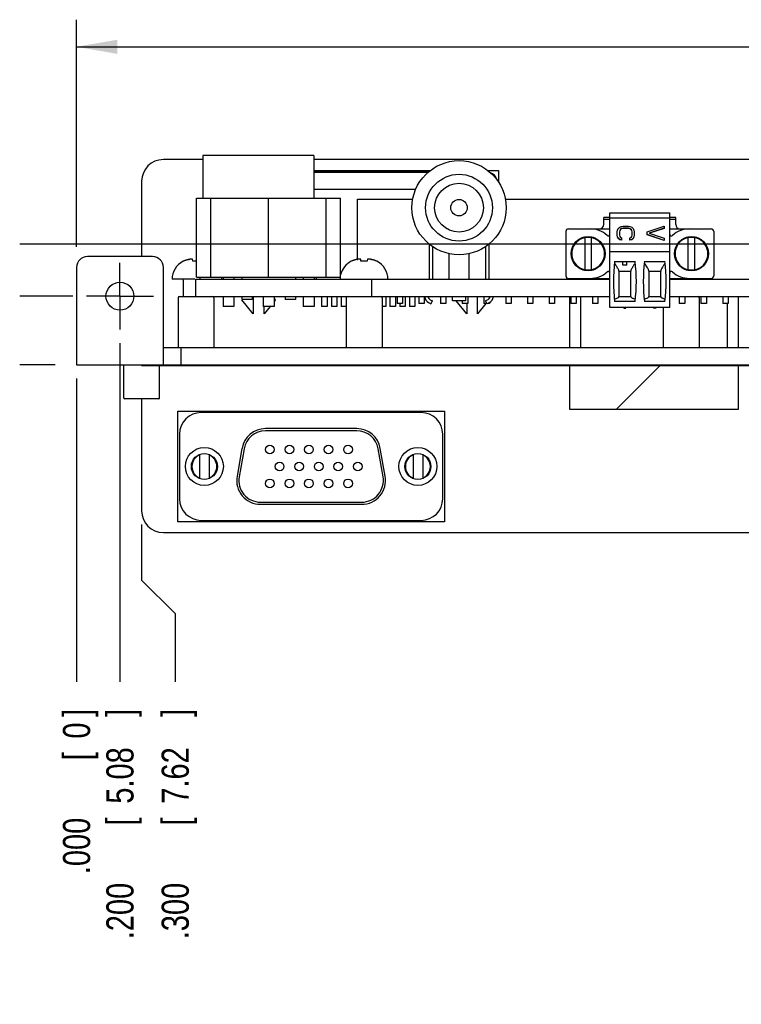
# Model space of a CAD drawing. Header units: inches. Extents: x 0 to 34, y 0 to 22.
# Tile 2 of 43: x 7 to 10.3, y 4.6 to 9.1. Entities that reach past the tile are written whole.
import ezdxf

# ---------------------------------------------------------------- set-up
doc = ezdxf.new("R2010")
doc.units = ezdxf.units.IN
doc.header["$LTSCALE"] = 1.87
doc.header["$MEASUREMENT"] = 0
doc.linetypes.add('CENTER', pattern=[0.6, 0.375, -0.075, 0.075, -0.075])
doc.layers.get('0').update_dxf_attribs({"linetype": 'CONTINUOUS'})
for name, color, linetype in [('COSMETIC', 7, 'CONTINUOUS'), ('DATUMCURVES', 7, 'CONTINUOUS'), ('DEFAULT_1', 7, 'CENTER'), ('DIMENSIONS', 7, 'CONTINUOUS')]:
    doc.layers.add(name, color=color, linetype=linetype)
doc.styles.get("Standard").update_dxf_attribs({"font": 'txt', "width": 0.8})
doc.dimstyles.new('DIMSTYLE_1', dxfattribs={"dimtxt": 0.125, "dimasz": 0.1875, "dimexe": 0.18, "dimexo": 0.0625, "dimgap": 0.09, "dimtad": 0, "dimtih": 1, "dimtoh": 1, "dimdec": 3, "dimzin": 4, "dimdsep": 46, "dimtxsty": 'STANDARD', "dimblk": '_FILLED', "dimblk1": '_FILLED', "dimblk2": '_FILLED', "dimcen": 0.09, "dimadec": 0, "dimazin": 0, "dimtp": 0.01, "dimtm": 0.01, "dimtfac": 1, "dimtdec": 3, "dimtofl": 0, "dimtmove": 0, "dimatfit": 3, "dimldrblk": '_FILLED', "dimfxl": 1, "dimtolj": 1, "dimtzin": 4, "dimarcsym": 0})
doc.dimstyles.new('DIMSTYLE_2', dxfattribs={"dimtxt": 0.125, "dimasz": 0.1875, "dimexe": 0.18, "dimexo": 0.0625, "dimgap": 0.09, "dimtad": 0, "dimtih": 1, "dimtoh": 1, "dimdec": 3, "dimzin": 4, "dimdsep": 46, "dimtxsty": 'STANDARD', "dimblk": '_FILLED', "dimblk1": '_FILLED', "dimblk2": '_FILLED', "dimcen": 0.09, "dimadec": 0, "dimazin": 0, "dimtp": 0.01, "dimtm": 0.01, "dimtfac": 1, "dimtdec": 3, "dimtofl": 0, "dimtmove": 0, "dimatfit": 3, "dimldrblk": '_FILLED', "dimfxl": 1, "dimtolj": 1, "dimtzin": 4, "dimarcsym": 0})

# ---------------------------------------------------------------- blocks, each defined once
blk = doc.blocks.new('_FILLED')
at = {"color": 0, "linetype": 'BYBLOCK'}
blk.add_solid([(0, 0), (-1, 0.174), (-1, -0.174)], dxfattribs=at)
blk = doc.blocks.new('*D0')
at = {"layer": 'DIMENSIONS', "color": 2, "linetype": 'CONTINUOUS'}
for p, q in [((7.2268, 8.0805), (7.2268, 9.1282)), ((16.5268, 8.0799), (16.5268, 9.1282)), ((7.2268, 9.0032), (10.7211, 9.0032)), ((16.5268, 9.0032), (12.4711, 9.0032))]:
    blk.add_line(p, q, dxfattribs=at)
at = {"layer": 'DIMENSIONS', "color": 2, "linetype": 'CONTINUOUS', "xscale": 0.1875, "yscale": 0.1875, "zscale": 0.1875, "rotation": 180}
blk.add_blockref('_FILLED', (7.2268, 9.0032), dxfattribs=at)
at = {"layer": 'DIMENSIONS', "color": 2, "linetype": 'CONTINUOUS', "xscale": 0.1875, "yscale": 0.1875, "zscale": 0.1875}
blk.add_blockref('_FILLED', (16.5268, 9.0032), dxfattribs=at)
at = {"layer": 'DIMENSIONS', "color": 2, "linetype": 'CONTINUOUS', "width": 0.8}
for s, p in [('(', (10.7836, 8.9407)), (')', (12.3086, 8.9407)), ('9.300', (10.8836, 8.9407)), ('[', (11.5086, 8.9407)), ('236.22', (11.6086, 8.9407)), (']', (12.2086, 8.9407))]:
    blk.add_text(s, height=0.125, dxfattribs=at).set_placement(p)
blk = doc.blocks.new('*D1')
at = {"layer": 'DIMENSIONS', "color": 2, "linetype": 'CONTINUOUS'}
blk.add_line((7.2101, 7.8533), (6.9661, 7.8533), dxfattribs=at)
at = {"layer": 'DIMENSIONS', "color": 2, "linetype": 'CONTINUOUS', "width": 0.8}
for s, p in [('2X ', (5.4786, 7.7908)), ('.317', (5.7786, 7.7908)), ('[', (6.3036, 7.7908)), ('8.05', (6.4036, 7.7908)), (']', (6.8036, 7.7908))]:
    blk.add_text(s, height=0.125, dxfattribs=at).set_placement(p)
blk = doc.blocks.new('*D2')
at = {"layer": 'DIMENSIONS', "color": 2, "linetype": 'CONTINUOUS'}
blk.add_line((7.1288, 7.5363), (6.9661, 7.5363), dxfattribs=at)
at = {"layer": 'DIMENSIONS', "color": 2, "linetype": 'CONTINUOUS', "width": 0.8}
for s, p in [('.000', (6.0786, 7.4738)), ('[', (6.6036, 7.4738)), ('0', (6.7036, 7.4738)), (']', (6.8036, 7.4738))]:
    blk.add_text(s, height=0.125, dxfattribs=at).set_placement(p)
blk = doc.blocks.new('*D19')
at = {"layer": 'DIMENSIONS', "color": 2, "linetype": 'CONTINUOUS'}
blk.add_line((7.4268, 7.6366), (7.4268, 6.0757), dxfattribs=at)
at = {"layer": 'DIMENSIONS', "color": 2, "linetype": 'CONTINUOUS', "width": 0.8}
for s, p in [(']', (7.4893, 5.9132)), ('5.08', (7.4893, 5.5132)), ('[', (7.4893, 5.4132)), ('.200', (7.4893, 4.8882))]:
    blk.add_text(s, height=0.125, rotation=90, dxfattribs=at).set_placement(p)
blk = doc.blocks.new('*D20')
at = {"layer": 'DIMENSIONS', "color": 2, "linetype": 'CONTINUOUS'}
blk.add_line((7.2268, 7.4738), (7.2268, 6.0757), dxfattribs=at)
at = {"layer": 'DIMENSIONS', "color": 2, "linetype": 'CONTINUOUS', "width": 0.8}
for s, p in [(']', (7.2893, 5.9132)), ('0', (7.2893, 5.8132)), ('[', (7.2893, 5.7132)), ('.000', (7.2893, 5.1882))]:
    blk.add_text(s, height=0.125, rotation=90, dxfattribs=at).set_placement(p)
blk = doc.blocks.new('*D21')
at = {"layer": 'DIMENSIONS', "color": 2, "linetype": 'CONTINUOUS'}
blk.add_line((16.3268, 7.6366), (16.3268, 6.0757), dxfattribs=at)
at = {"layer": 'DIMENSIONS', "color": 2, "linetype": 'CONTINUOUS', "width": 0.8}
for s, p in [(']', (16.3893, 5.9132)), ('231.14', (16.3893, 5.3132)), ('[', (16.3893, 5.2132)), ('9.100', (16.3893, 4.5882))]:
    blk.add_text(s, height=0.125, rotation=90, dxfattribs=at).set_placement(p)
blk = doc.blocks.new('*D23')
at = {"layer": 'DIMENSIONS', "color": 2, "linetype": 'CONTINUOUS'}
blk.add_line((16.5268, 7.4738), (16.5268, 6.0757), dxfattribs=at)
at = {"layer": 'DIMENSIONS', "color": 2, "linetype": 'CONTINUOUS', "width": 0.8}
for s, p in [(']', (16.5893, 5.9132)), ('236.22', (16.5893, 5.3132)), ('[', (16.5893, 5.2132)), ('9.300', (16.5893, 4.5882))]:
    blk.add_text(s, height=0.125, rotation=90, dxfattribs=at).set_placement(p)
blk = doc.blocks.new('*D31')
at = {"layer": 'DIMENSIONS', "color": 2, "linetype": 'CONTINUOUS'}
for p, q in [((16.2268, 6.8007), (16.2268, 6.5626)), ((16.2268, 6.5626), (16.0478, 6.386)), ((16.0478, 6.386), (16.0478, 6.0757))]:
    blk.add_line(p, q, dxfattribs=at)
at = {"layer": 'DIMENSIONS', "color": 2, "linetype": 'CONTINUOUS', "width": 0.8}
for s, p in [(']', (16.1103, 5.9132)), ('228.6', (16.1103, 5.4132)), ('[', (16.1103, 5.3132)), ('9.000', (16.1103, 4.6882))]:
    blk.add_text(s, height=0.125, rotation=90, dxfattribs=at).set_placement(p)
blk = doc.blocks.new('*D32')
at = {"layer": 'DIMENSIONS', "color": 2, "linetype": 'CONTINUOUS'}
for p, q in [((7.5268, 6.8007), (7.5268, 6.5437)), ((7.5268, 6.5437), (7.6816, 6.3904)), ((7.6816, 6.3904), (7.6816, 6.0757))]:
    blk.add_line(p, q, dxfattribs=at)
at = {"layer": 'DIMENSIONS', "color": 2, "linetype": 'CONTINUOUS', "width": 0.8}
for s, p in [(']', (7.7441, 5.9132)), ('7.62', (7.7441, 5.5132)), ('[', (7.7441, 5.4132)), ('.300', (7.7441, 4.8882))]:
    blk.add_text(s, height=0.125, rotation=90, dxfattribs=at).set_placement(p)
blk = doc.blocks.new('*D33')
at = {"layer": 'DIMENSIONS', "color": 2, "linetype": 'CONTINUOUS'}
blk.add_line((12.2142, 8.0938), (6.9661, 8.0938), dxfattribs=at)
at = {"layer": 'DIMENSIONS', "color": 2, "linetype": 'CONTINUOUS', "width": 0.8}
for s, p in [('.557', (5.6786, 8.0313)), ('[', (6.2036, 8.0313)), ('14.16', (6.3036, 8.0313)), (']', (6.8036, 8.0313))]:
    blk.add_text(s, height=0.125, dxfattribs=at).set_placement(p)
blk = doc.blocks.new('*D34')
at = {"layer": 'DIMENSIONS', "color": 2, "linetype": 'CONTINUOUS'}
blk.add_line((12.4356, 7.8724), (12.4356, 6.0757), dxfattribs=at)
at = {"layer": 'DIMENSIONS', "color": 2, "linetype": 'CONTINUOUS', "width": 0.8}
for s, p in [(']', (12.4981, 5.9132)), ('132.3', (12.4981, 5.4132)), ('[', (12.4981, 5.3132)), ('5.209', (12.4981, 4.6882))]:
    blk.add_text(s, height=0.125, rotation=90, dxfattribs=at).set_placement(p)

msp = doc.modelspace()

# ---------------------------------------------------------------- linework, layer by layer
at = {"color": 7, "linetype": 'CONTINUOUS'}
for p, q in [((7.8086, 8.5023), (7.8086, 8.3053)), ((8.3206, 8.5023), (7.8086, 8.5023)), ((8.3206, 8.5023), (8.3206, 8.3053)), ((7.8086, 8.4832), (7.6268, 8.4832)), ((15.3538, 8.4832), (8.3206, 8.4832)), ((8.8497, 8.4268), (8.3206, 8.4268)), ((8.3206, 8.4253), (8.848, 8.4253)), ((7.5268, 8.3832), (7.5268, 8.0363)), ((8.7894, 8.3453), (8.3206, 8.3453)), ((7.7798, 7.9403), (7.7798, 8.3053)), ((7.7798, 8.3053), (8.4438, 8.3053)), ((7.8457, 7.9403), (7.8457, 8.3053)), ((8.1112, 7.9403), (8.1112, 8.3053)), ((8.3767, 7.9403), (8.3767, 8.3053)), ((8.4438, 7.9403), (8.4438, 8.3053)), ((8.5218, 8.0233), (8.5218, 8.3013)), ((8.5218, 8.3013), (8.7766, 8.3013)), ((9.2022, 8.3013), (10.5968, 8.3013)), ((9.6846, 7.8014), (9.6846, 8.2384)), ((9.6846, 8.2384), (9.9602, 8.2384)), ((9.9602, 7.8014), (9.9602, 8.2384)), ((9.657, 8.1833), (9.657, 8.2167)), ((9.6846, 8.2167), (9.657, 8.2167)), ((9.6846, 8.2069), (9.657, 8.2069)), ((9.6846, 8.2148), (9.9602, 8.2148)), ((9.73, 8.1715), (9.7367, 8.1747)), ((9.7367, 8.1747), (9.745, 8.1764)), ((9.745, 8.1764), (9.7702, 8.1764)), ((9.7702, 8.1764), (9.7785, 8.1747)), ((9.7785, 8.1747), (9.7852, 8.1715)), ((9.856, 8.1501), (9.9348, 8.1764)), ((9.9348, 8.1764), (9.9348, 8.166)), ((9.9877, 8.2167), (9.9602, 8.2167)), ((9.9877, 8.2069), (9.9602, 8.2069)), ((9.9877, 8.1833), (9.9877, 8.2167)), ((9.4818, 8.1518), (9.4818, 7.947)), ((9.4936, 8.1636), (9.6846, 8.1636)), ((9.7182, 8.1501), (9.7199, 8.1583)), ((9.7182, 8.1354), (9.7182, 8.1501)), ((9.7199, 8.1272), (9.7182, 8.1354)), ((9.7199, 8.1266), (9.7182, 8.1348)), ((9.7199, 8.1583), (9.7233, 8.1649)), ((9.7199, 8.1272), (9.7199, 8.1266)), ((9.7233, 8.1206), (9.7199, 8.1272)), ((9.7233, 8.1649), (9.73, 8.1715)), ((9.73, 8.1567), (9.7283, 8.1501)), ((9.73, 8.1561), (9.7283, 8.1496)), ((9.7283, 8.1501), (9.7283, 8.1354)), ((9.7283, 8.1354), (9.73, 8.1288)), ((9.7333, 8.1616), (9.73, 8.1567)), ((9.7333, 8.161), (9.73, 8.1561)), ((9.73, 8.1567), (9.73, 8.1561)), ((9.73, 8.1288), (9.7333, 8.1239)), ((9.7383, 8.1649), (9.7333, 8.1616)), ((9.7383, 8.1643), (9.7333, 8.161)), ((9.7333, 8.1616), (9.7333, 8.161)), ((9.745, 8.1665), (9.7383, 8.1649)), ((9.745, 8.166), (9.7383, 8.1643)), ((9.7383, 8.1649), (9.7383, 8.1643)), ((9.745, 8.1665), (9.745, 8.166)), ((9.7702, 8.1665), (9.745, 8.1665)), ((9.7702, 8.166), (9.745, 8.166)), ((9.7702, 8.1665), (9.7702, 8.166)), ((9.7769, 8.1649), (9.7702, 8.1665)), ((9.7769, 8.1643), (9.7702, 8.166)), ((9.7769, 8.1649), (9.7769, 8.1643)), ((9.7819, 8.1616), (9.7769, 8.1649)), ((9.7819, 8.161), (9.7769, 8.1643)), ((9.7819, 8.1616), (9.7819, 8.161)), ((9.7852, 8.1567), (9.7819, 8.1616)), ((9.7852, 8.1561), (9.7819, 8.161)), ((9.7819, 8.1239), (9.7852, 8.1288)), ((9.7852, 8.1715), (9.7919, 8.1649)), ((9.7869, 8.1501), (9.7852, 8.1567)), ((9.7869, 8.1496), (9.7852, 8.1561)), ((9.7852, 8.1288), (9.7869, 8.1354)), ((9.7869, 8.1354), (9.7869, 8.1501)), ((9.7919, 8.1649), (9.7953, 8.1583)), ((9.7953, 8.1272), (9.7919, 8.1206)), ((9.7953, 8.1583), (9.797, 8.1501)), ((9.797, 8.1354), (9.7953, 8.1272)), ((9.797, 8.1348), (9.7953, 8.1266)), ((9.7953, 8.1272), (9.7953, 8.1266)), ((9.797, 8.1501), (9.797, 8.1354)), ((9.856, 8.1364), (9.856, 8.1501)), ((9.9348, 8.1108), (9.856, 8.137)), ((9.9348, 8.1102), (9.856, 8.1364)), ((9.9348, 8.1665), (9.8661, 8.1436)), ((9.8661, 8.1436), (9.9348, 8.1206)), ((9.9348, 8.166), (9.8669, 8.1433)), ((9.9602, 8.1636), (10.1511, 8.1636)), ((10.1629, 8.1518), (10.1629, 7.947)), ((8.8518, 8.0939), (8.8518, 7.9313)), ((8.8668, 8.0828), (8.8668, 7.9313)), ((9.1117, 8.0826), (9.1117, 7.9313)), ((9.1269, 8.0939), (9.1269, 7.9313)), ((9.6088, 8.1242), (9.5596, 8.1242)), ((9.5684, 8.1235), (9.5684, 7.9753)), ((9.5999, 7.9753), (9.5999, 8.1235)), ((9.7233, 8.12), (9.7199, 8.1266)), ((9.7233, 8.1206), (9.7233, 8.12)), ((9.73, 8.114), (9.7233, 8.1206)), ((9.73, 8.1135), (9.7233, 8.12)), ((9.73, 8.114), (9.73, 8.1135)), ((9.7383, 8.1124), (9.73, 8.114)), ((9.7383, 8.1118), (9.73, 8.1135)), ((9.7333, 8.1239), (9.7383, 8.1222)), ((9.7383, 8.1222), (9.7383, 8.1118)), ((9.7769, 8.1222), (9.7819, 8.1239)), ((9.7769, 8.1118), (9.7769, 8.1222)), ((9.7852, 8.114), (9.7769, 8.1124)), ((9.7852, 8.1135), (9.7769, 8.1118)), ((9.7919, 8.1206), (9.7852, 8.114)), ((9.7919, 8.12), (9.7852, 8.1135)), ((9.7852, 8.114), (9.7852, 8.1135)), ((9.7953, 8.1266), (9.7919, 8.12)), ((9.7919, 8.1206), (9.7919, 8.12)), ((9.9348, 8.1206), (9.9348, 8.1102)), ((10.0851, 8.1242), (10.036, 8.1242)), ((10.0448, 7.9753), (10.0448, 8.1235)), ((10.0763, 7.9753), (10.0763, 8.1235)), ((7.5768, 8.0363), (7.2768, 8.0363)), ((8.9444, 7.9313), (8.9444, 8.0495)), ((9.0344, 8.0495), (9.0344, 7.9313)), ((9.5094, 8.074), (9.5094, 8.0248)), ((9.659, 8.0248), (9.659, 8.074)), ((9.6846, 8.0592), (9.9602, 8.0592)), ((9.9858, 8.074), (9.9858, 8.0248)), ((10.1354, 8.0248), (10.1354, 8.074)), ((7.7198, 8.0145), (7.7181, 8.0145)), ((7.763, 8.0145), (7.7619, 8.0233)), ((7.7798, 8.0145), (7.763, 8.0145)), ((8.4944, 8.0145), (8.4926, 8.0145)), ((8.5376, 8.0145), (8.5365, 8.0233)), ((8.5661, 8.0145), (8.5376, 8.0145)), ((8.5671, 8.0233), (8.5661, 8.0145)), ((8.611, 8.0145), (8.6092, 8.0145)), ((9.7064, 8.014), (9.8005, 8.014)), ((9.7436, 7.9963), (9.7436, 8.0138)), ((9.7436, 8.0138), (9.7633, 8.0138)), ((9.7633, 7.9963), (9.7436, 7.9963)), ((9.7633, 7.9963), (9.7633, 8.0138)), ((9.8442, 8.014), (9.9383, 8.014)), ((7.2268, 7.9863), (7.2268, 7.5363)), ((7.6268, 7.5363), (7.6268, 7.9863)), ((9.5596, 7.9746), (9.6088, 7.9746)), ((9.7261, 7.9689), (9.7261, 7.8524)), ((9.7808, 7.9679), (9.7261, 7.9679)), ((9.7808, 7.8523), (9.7808, 7.9691)), ((9.8639, 7.9691), (9.8639, 7.8523)), ((9.9186, 7.9679), (9.8639, 7.9679)), ((9.9186, 7.8524), (9.9186, 7.9689)), ((10.036, 7.9746), (10.0851, 7.9746)), ((7.7713, 7.9313), (7.667, 7.9313)), ((7.7182, 7.9274), (7.7182, 7.8513)), ((7.7768, 7.8513), (7.7768, 7.9313)), ((7.7768, 7.9313), (9.6846, 7.9313)), ((7.7798, 7.9403), (8.4438, 7.9403)), ((7.7968, 7.9313), (7.7968, 7.9403)), ((7.8968, 7.9313), (7.8968, 7.9403)), ((7.9018, 7.9403), (7.9018, 7.9313)), ((7.9518, 7.9403), (7.9518, 7.9313)), ((7.9878, 7.9403), (7.9878, 7.9313)), ((8.2358, 7.9403), (8.2358, 7.9313)), ((8.2718, 7.9403), (8.2718, 7.9313)), ((8.3218, 7.9403), (8.3218, 7.9313)), ((8.3323, 7.9313), (8.3323, 7.9403)), ((8.5868, 7.8513), (8.5868, 7.9313)), ((9.4936, 7.9352), (9.6846, 7.9352)), ((9.9602, 7.9352), (10.1511, 7.9352)), ((9.9602, 7.9313), (15.9768, 7.9313)), ((7.6945, 7.846), (7.6945, 7.6163)), ((7.6998, 7.8513), (9.6846, 7.8513)), ((7.8599, 7.846), (7.8599, 7.6163)), ((7.9018, 7.8513), (7.9018, 7.8063)), ((7.9518, 7.8513), (7.9518, 7.8063)), ((7.9878, 7.8513), (7.9878, 7.8383)), ((8.0358, 7.8383), (7.9878, 7.8383)), ((7.9888, 7.8359), (7.9904, 7.8383)), ((8.0408, 7.7713), (7.9888, 7.8359)), ((8.0358, 7.8513), (8.0358, 7.8383)), ((8.0408, 7.8513), (8.0408, 7.7713)), ((8.0868, 7.8513), (8.0868, 7.8063)), ((8.1368, 7.8513), (8.1368, 7.8063)), ((8.1368, 7.845), (8.1428, 7.8359)), ((8.1428, 7.8359), (8.1368, 7.8285)), ((8.1878, 7.8513), (8.1878, 7.8383)), ((8.2358, 7.8383), (8.1878, 7.8383)), ((8.2358, 7.8513), (8.2358, 7.8383)), ((8.2718, 7.8513), (8.2718, 7.8063)), ((8.3218, 7.8513), (8.3218, 7.8063)), ((8.3563, 7.8513), (8.3563, 7.8063)), ((8.3813, 7.8513), (8.3813, 7.8063)), ((8.4012, 7.8513), (8.4012, 7.8063)), ((8.4264, 7.8513), (8.4264, 7.8063)), ((8.4463, 7.8513), (8.4463, 7.8063)), ((8.4691, 7.846), (8.4691, 7.6163)), ((8.4713, 7.8513), (8.4713, 7.8503)), ((8.6345, 7.846), (8.6345, 7.6163)), ((8.6513, 7.8513), (8.6513, 7.8063)), ((8.6712, 7.8513), (8.6712, 7.8063)), ((8.6964, 7.8513), (8.6964, 7.8063)), ((8.7043, 7.8513), (8.7043, 7.8193)), ((8.7293, 7.8193), (8.7043, 7.8193)), ((8.7163, 7.8193), (8.7163, 7.8063)), ((8.7293, 7.8513), (8.7293, 7.8193)), ((8.7413, 7.8513), (8.7413, 7.8063)), ((8.7612, 7.8513), (8.7612, 7.8063)), ((8.7864, 7.8513), (8.7864, 7.8063)), ((8.8043, 7.8513), (8.8043, 7.8193)), ((8.8293, 7.8193), (8.8043, 7.8193)), ((8.8293, 7.8513), (8.8293, 7.8193)), ((8.8494, 7.8237), (8.8596, 7.818)), ((8.8568, 7.837), (8.8671, 7.8313)), ((8.8596, 7.818), (8.8671, 7.8313)), ((8.9043, 7.8513), (8.9043, 7.8193)), ((8.9293, 7.8193), (8.9043, 7.8193)), ((8.9293, 7.8513), (8.9293, 7.8193)), ((8.9594, 7.8313), (8.9594, 7.8513)), ((9.0194, 7.8313), (8.9594, 7.8313)), ((9.0248, 7.7713), (8.9765, 7.8313)), ((9.0043, 7.8313), (9.0043, 7.8193)), ((9.0293, 7.8193), (9.0043, 7.8193)), ((9.0194, 7.8513), (9.0194, 7.8313)), ((9.0248, 7.8193), (9.0248, 7.7713)), ((9.0293, 7.8513), (9.0293, 7.8193)), ((9.0748, 7.7713), (9.0748, 7.8513)), ((9.1134, 7.8193), (9.0748, 7.7713)), ((9.1043, 7.8513), (9.1043, 7.8193)), ((9.1184, 7.8193), (9.1043, 7.8193)), ((9.122, 7.837), (9.1117, 7.8313)), ((9.1191, 7.818), (9.1117, 7.8313)), ((9.1294, 7.8237), (9.1191, 7.818)), ((9.1293, 7.8193), (9.1215, 7.8193)), ((9.1293, 7.8513), (9.1293, 7.8443)), ((9.1293, 7.8237), (9.1293, 7.8193)), ((9.2043, 7.8513), (9.2043, 7.8193)), ((9.2293, 7.8193), (9.2043, 7.8193)), ((9.2293, 7.8513), (9.2293, 7.8193)), ((9.3043, 7.8513), (9.3043, 7.8193)), ((9.3293, 7.8193), (9.3043, 7.8193)), ((9.3293, 7.8513), (9.3293, 7.8193)), ((9.4043, 7.8513), (9.4043, 7.8193)), ((9.4293, 7.8193), (9.4043, 7.8193)), ((9.4293, 7.8513), (9.4293, 7.8193)), ((9.5043, 7.8513), (9.5043, 7.8193)), ((9.5293, 7.8193), (9.5043, 7.8193)), ((9.5293, 7.8513), (9.5293, 7.8193)), ((9.6043, 7.8513), (9.6043, 7.8193)), ((9.6293, 7.8193), (9.6043, 7.8193)), ((9.6293, 7.8513), (9.6293, 7.8193)), ((9.8005, 7.8289), (9.7064, 7.8289)), ((9.7261, 7.8526), (9.7808, 7.8526)), ((9.9383, 7.8289), (9.8442, 7.8289)), ((9.8639, 7.8526), (9.9186, 7.8526)), ((9.9602, 7.8513), (15.9768, 7.8513)), ((10.0043, 7.8513), (10.0043, 7.8193)), ((10.0293, 7.8193), (10.0043, 7.8193)), ((10.0293, 7.8513), (10.0293, 7.8193)), ((10.0961, 7.846), (10.0961, 7.6163)), ((10.1043, 7.8513), (10.1043, 7.8193)), ((10.1293, 7.8193), (10.1043, 7.8193)), ((10.1293, 7.8513), (10.1293, 7.8193)), ((10.2043, 7.8513), (10.2043, 7.8193)), ((10.2293, 7.8193), (10.2043, 7.8193)), ((10.2293, 7.8513), (10.2293, 7.8193)), ((7.9518, 7.8063), (7.9018, 7.8063)), ((8.1368, 7.8063), (8.0868, 7.8063)), ((8.0908, 7.7713), (8.0908, 7.8063)), ((8.119, 7.8063), (8.0908, 7.7713)), ((8.3218, 7.8063), (8.2718, 7.8063)), ((8.3813, 7.8063), (8.3563, 7.8063)), ((8.4264, 7.8063), (8.4012, 7.8063)), ((8.4691, 7.8063), (8.4463, 7.8063)), ((8.6513, 7.8063), (8.6345, 7.8063)), ((8.6964, 7.8063), (8.6712, 7.8063)), ((8.7413, 7.8063), (8.7163, 7.8063)), ((8.7864, 7.8063), (8.7612, 7.8063)), ((9.6846, 7.8033), (9.9602, 7.8033)), ((9.9602, 7.8014), (9.6846, 7.8014)), ((9.7483, 7.7974), (9.7472, 7.8014)), ((9.7483, 7.7974), (9.7587, 7.7974)), ((9.7597, 7.8014), (9.7587, 7.7974)), ((9.885, 7.8014), (9.8861, 7.7974)), ((9.8965, 7.7974), (9.8861, 7.7974)), ((9.8965, 7.7974), (9.8975, 7.8014)), ((9.9307, 7.8014), (9.9307, 7.6163)), ((7.7068, 7.6163), (7.7068, 7.5363)), ((7.2268, 7.5363), (16.5268, 7.5363)), ((7.4441, 7.3841), (7.4441, 7.5363)), ((7.5268, 7.5363), (7.5268, 7.5341)), ((7.5268, 7.5341), (16.2368, 7.5341)), ((7.6095, 7.3841), (7.6095, 7.5341)), ((7.6056, 7.3801), (7.4481, 7.3801)), ((7.5268, 7.3801), (7.5268, 6.8632)), ((8.8143, 7.3166), (7.8013, 7.3166)), ((8.5181, 7.2426), (8.0976, 7.2426)), ((8.5181, 7.2326), (8.0976, 7.2326)), ((7.7013, 7.2166), (7.7013, 6.9196)), ((8.9143, 6.9196), (8.9143, 7.2166)), ((7.9892, 7.1517), (7.9665, 7.0227)), ((7.9991, 7.15), (7.9763, 7.021)), ((8.6393, 7.021), (8.6165, 7.15)), ((8.6491, 7.0227), (8.6264, 7.1517)), ((7.7938, 7.1212), (7.7938, 7.015)), ((7.8378, 7.1212), (7.8378, 7.015)), ((8.7778, 7.1212), (8.7778, 7.015)), ((8.8218, 7.1212), (8.8218, 7.015)), ((8.0748, 6.9036), (8.5408, 6.9036)), ((8.0748, 6.8936), (8.5408, 6.8936)), ((7.8013, 6.8196), (8.8143, 6.8196)), ((7.6268, 6.7632), (16.1268, 6.7632))]:
    msp.add_line(p, q, dxfattribs=at)
at = {"color": 3, "linetype": 'CONTINUOUS'}
for p, q in [((9.5498, 7.8513), (9.5498, 7.6163)), ((10.2258, 7.6163), (10.2258, 7.8193)), ((7.6268, 7.6163), (16.1268, 7.6163))]:
    msp.add_line(p, q, dxfattribs=at)
at = {"color": 7, "linetype": 'CONTINUOUS'}
for centre, radius in [((8.9894, 8.2613), 0.217), ((8.9894, 8.2613), 0.154), ((8.9894, 8.2613), 0.1125), ((8.9894, 8.2613), 0.038), ((9.5842, 8.0494), 0.0787), ((10.0606, 8.0494), 0.0787), ((7.4268, 7.8533), 0.0643), ((7.8158, 7.0681), 0.0875), ((7.8158, 7.0681), 0.06), ((8.1178, 7.1461), 0.02), ((8.2078, 7.1461), 0.02), ((8.2978, 7.1461), 0.02), ((8.3878, 7.1461), 0.02), ((8.4778, 7.1461), 0.02), ((8.7998, 7.0681), 0.0875), ((8.7998, 7.0681), 0.06), ((8.1628, 7.0681), 0.02), ((8.2528, 7.0681), 0.02), ((8.3428, 7.0681), 0.02), ((8.4328, 7.0681), 0.02), ((8.5228, 7.0681), 0.02), ((8.1178, 6.9901), 0.02), ((8.2078, 6.9901), 0.02), ((8.2978, 6.9901), 0.02), ((8.3878, 6.9901), 0.02), ((8.4778, 6.9901), 0.02)]:
    msp.add_circle(centre, radius, dxfattribs=at)
for centre, radius, start, end in [((7.6268, 8.3832), 0.1, 90, 180), ((9.1193, 8.3803), 0.045, 14.3484, 70.9099), ((9.6373, 8.1833), 0.0197, 270, 360), ((10.0074, 8.1833), 0.0197, 180, 270), ((9.4936, 8.1518), 0.0118, 90, 180), ((9.5939, 8.0494), 0.1142, 47.2959, 90), ((9.6767, 8.1391), 0.00787, 227.2959, 360), ((9.968, 8.1391), 0.00787, 180, 312.7041), ((10.0508, 8.0494), 0.1142, 90, 132.7041), ((10.1511, 8.1518), 0.0118, 0, 90), ((9.5842, 8.0494), 0.0758, 98.3495, 172.8683), ((9.5842, 8.0494), 0.0758, 7.6757, 81.6515), ((10.0606, 8.0494), 0.0758, 100.1172, 172.3963), ((10.0606, 8.0494), 0.0758, 11.1975, 79.8813), ((7.2768, 7.9863), 0.05, 90, 180), ((7.5768, 7.9863), 0.05, 0, 90), ((9.5842, 8.0494), 0.0758, 187.1317, 261.6515), ((9.5842, 8.0494), 0.0758, 278.3495, 352.3243), ((10.0606, 8.0494), 0.0758, 280.1172, 352.3243), ((7.7603, 7.9313), 0.0933, 116.9225, 180), ((8.5349, 7.9313), 0.0933, 116.9225, 167.4932), ((8.5687, 7.9313), 0.0933, 0, 63.0775), ((10.4282, 7.9215), 0.7277, 172.6956, 187.3044), ((9.0787, 7.9215), 0.7277, 352.6956, 7.3044), ((10.566, 7.9215), 0.7277, 172.6956, 187.3044), ((9.2165, 7.9215), 0.7277, 352.6956, 7.3044), ((10.0606, 8.0494), 0.0758, 191.1968, 259.8813), ((9.4936, 7.947), 0.0118, 180, 270), ((9.5939, 8.0494), 0.1142, 270, 312.7041), ((9.6767, 7.9597), 0.00787, 0, 132.7041), ((9.968, 7.9597), 0.00787, 47.2959, 180), ((10.0508, 8.0494), 0.1142, 227.2959, 270), ((10.1511, 7.947), 0.0118, 270, 360), ((7.7142, 7.9274), 0.00394, 0, 90), ((8.5349, 7.9313), 0.0933, 174.4622, 180), ((9.5015, 7.951), 0.0197, 225.4229, 270), ((10.1432, 7.951), 0.0197, 270, 314.5784), ((7.6998, 7.846), 0.00525, 90, 180), ((7.8546, 7.846), 0.00525, 0, 90), ((8.4744, 7.846), 0.00525, 90, 180), ((8.6292, 7.846), 0.00525, 0, 90), ((8.8671, 7.8554), 0.0363, 186.5795, 240.86), ((8.8671, 7.8554), 0.0211, 191.3605, 240.86), ((9.1117, 7.8554), 0.0211, 299.14, 348.6395), ((9.1117, 7.8554), 0.0363, 299.14, 353.4205), ((10.0908, 7.846), 0.00525, 0, 90), ((7.4481, 7.3841), 0.00394, 180, 270), ((7.6056, 7.3841), 0.00394, 270, 360), ((7.8013, 7.2166), 0.1, 90, 180), ((8.8143, 7.2166), 0.1, 0, 90), ((8.0976, 7.1326), 0.11, 90, 170), ((8.0976, 7.1326), 0.1, 90, 170), ((8.5181, 7.1326), 0.11, 10, 90), ((8.5181, 7.1326), 0.1, 10, 90), ((7.8158, 7.0681), 0.0575, 112.4954, 247.5046), ((7.8158, 7.0681), 0.0575, 292.4954, 67.5046), ((8.7998, 7.0681), 0.0575, 112.4954, 247.5046), ((8.7998, 7.0681), 0.0575, 292.4954, 67.5046), ((8.0748, 7.0036), 0.11, 170, 270), ((8.0748, 7.0036), 0.1, 170, 270), ((8.5408, 7.0036), 0.11, 270, 10), ((8.5408, 7.0036), 0.1, 270, 10), ((7.8013, 6.9196), 0.1, 180, 270), ((8.8143, 6.9196), 0.1, 270, 360), ((7.6268, 6.8632), 0.1, 180, 270)]:
    msp.add_arc(centre, radius, start, end, dxfattribs=at)
for points, knots in [([(7.7249, 8.0168), (7.7248, 8.0168), (7.7231, 8.016), (7.7214, 8.0153), (7.7198, 8.0145)], [0, 0, 0, 0, 0.054021, 1, 1, 1, 1]), ([(7.7299, 8.0187), (7.7296, 8.0186), (7.7285, 8.0182), (7.7273, 8.0178), (7.7264, 8.0174)], [0, 0, 0, 0, 0.185086, 1, 1, 1, 1]), ([(7.7346, 8.0202), (7.7343, 8.0201), (7.7333, 8.0198), (7.7322, 8.0195), (7.7316, 8.0193)], [0, 0, 0, 0, 0.350737, 1, 1, 1, 1]), ([(7.7392, 8.0215), (7.7386, 8.0213), (7.7377, 8.0211), (7.7368, 8.0209), (7.7363, 8.0207)], [0, 0, 0, 0, 0.539449, 1, 1, 1, 1]), ([(7.7435, 8.0224), (7.7428, 8.0223), (7.7419, 8.0221), (7.7409, 8.0219), (7.7407, 8.0218)], [0, 0, 0, 0, 0.734843, 1, 1, 1, 1]), ([(7.7482, 8.0233), (7.7471, 8.0231), (7.7459, 8.0229), (7.7448, 8.0227), (7.7447, 8.0227)], [0, 0, 0, 0, 0.914215, 1, 1, 1, 1]), ([(8.4995, 8.0168), (8.4994, 8.0168), (8.4977, 8.016), (8.496, 8.0153), (8.4944, 8.0145)], [0, 0, 0, 0, 0.054021, 1, 1, 1, 1]), ([(8.5044, 8.0187), (8.5042, 8.0186), (8.5031, 8.0182), (8.5019, 8.0178), (8.501, 8.0174)], [0, 0, 0, 0, 0.185086, 1, 1, 1, 1]), ([(8.5092, 8.0202), (8.5089, 8.0201), (8.5078, 8.0198), (8.5068, 8.0195), (8.5062, 8.0193)], [0, 0, 0, 0, 0.350737, 1, 1, 1, 1]), ([(8.5137, 8.0215), (8.5132, 8.0213), (8.5123, 8.0211), (8.5114, 8.0209), (8.5109, 8.0207)], [0, 0, 0, 0, 0.539449, 1, 1, 1, 1]), ([(8.5181, 8.0224), (8.5174, 8.0223), (8.5165, 8.0221), (8.5155, 8.0219), (8.5153, 8.0218)], [0, 0, 0, 0, 0.734843, 1, 1, 1, 1]), ([(8.5228, 8.0233), (8.5217, 8.0231), (8.5205, 8.0229), (8.5194, 8.0227), (8.5193, 8.0227)], [0, 0, 0, 0, 0.914215, 1, 1, 1, 1]), ([(8.5873, 8.0221), (8.5872, 8.0221), (8.5864, 8.0223), (8.5857, 8.0224), (8.585, 8.0225)], [0, 0, 0, 0, 0.128, 1, 1, 1, 1]), ([(8.591, 8.0212), (8.5908, 8.0212), (8.5901, 8.0214), (8.5894, 8.0216), (8.5888, 8.0217)], [0, 0, 0, 0, 0.188969, 1, 1, 1, 1]), ([(8.595, 8.0201), (8.5948, 8.0201), (8.5941, 8.0203), (8.5934, 8.0205), (8.5929, 8.0207)], [0, 0, 0, 0, 0.20955, 1, 1, 1, 1]), ([(8.5994, 8.0186), (8.5992, 8.0187), (8.5985, 8.0189), (8.5979, 8.0192), (8.5973, 8.0193)], [0, 0, 0, 0, 0.189839, 1, 1, 1, 1]), ([(8.6041, 8.0168), (8.604, 8.0168), (8.6034, 8.0171), (8.6028, 8.0174), (8.6023, 8.0176)], [0, 0, 0, 0, 0.134659, 1, 1, 1, 1]), ([(9.7056, 8.0045), (9.7059, 8.0041), (9.7067, 8.0031), (9.708, 8.0014), (9.7089, 8.0002), (9.7094, 7.9996)], [0, 0, 0, 0, 0.254523, 0.614537, 1, 1, 1, 1]), ([(9.7094, 7.9996), (9.7096, 7.9994), (9.7099, 7.999), (9.7104, 7.9983), (9.7107, 7.9979), (9.7108, 7.9977)], [0, 0, 0, 0, 0.334068, 0.667289, 1, 1, 1, 1]), ([(9.7261, 7.9689), (9.7261, 7.9703), (9.7251, 7.9738), (9.7221, 7.9798), (9.7172, 7.988), (9.7131, 7.9941), (9.7108, 7.9977)], [0, 0, 0, 0, 0.126953, 0.326823, 0.614949, 1, 1, 1, 1]), ([(9.7956, 7.9977), (9.7934, 7.9942), (9.7895, 7.9881), (9.7847, 7.98), (9.7818, 7.974), (9.7808, 7.9705), (9.7808, 7.9691)], [0, 0, 0, 0, 0.3828, 0.67029, 0.871045, 1, 1, 1, 1]), ([(9.7956, 7.9977), (9.7958, 7.998), (9.7962, 7.9986), (9.7968, 7.9995), (9.7973, 8.0001), (9.7975, 8.0003)], [0, 0, 0, 0, 0.332579, 0.665699, 1, 1, 1, 1]), ([(9.7975, 8.0003), (9.798, 8.0009), (9.799, 8.0021), (9.8002, 8.0036), (9.801, 8.0045), (9.8013, 8.0049)], [0, 0, 0, 0, 0.385194, 0.744532, 1, 1, 1, 1]), ([(9.8434, 8.0049), (9.8438, 8.0045), (9.8445, 8.0036), (9.8458, 8.0021), (9.8467, 8.0009), (9.8472, 8.0003)], [0, 0, 0, 0, 0.255635, 0.614983, 1, 1, 1, 1]), ([(9.8472, 8.0003), (9.8474, 8.0001), (9.8479, 7.9995), (9.8486, 7.9986), (9.849, 7.998), (9.8492, 7.9977)], [0, 0, 0, 0, 0.33439, 0.667509, 1, 1, 1, 1]), ([(9.8639, 7.9691), (9.8639, 7.9705), (9.8629, 7.974), (9.86, 7.98), (9.8553, 7.9881), (9.8514, 7.9942), (9.8492, 7.9977)], [0, 0, 0, 0, 0.129027, 0.329753, 0.617231, 1, 1, 1, 1]), ([(9.9339, 7.9977), (9.9316, 7.9941), (9.9276, 7.988), (9.9226, 7.9798), (9.9196, 7.9738), (9.9186, 7.9703), (9.9186, 7.9689)], [0, 0, 0, 0, 0.385087, 0.673227, 0.873123, 1, 1, 1, 1]), ([(9.9339, 7.9977), (9.934, 7.9979), (9.9343, 7.9983), (9.9348, 7.999), (9.9351, 7.9994), (9.9353, 7.9996)], [0, 0, 0, 0, 0.332759, 0.66598, 1, 1, 1, 1]), ([(9.9353, 7.9996), (9.9358, 8.0002), (9.9368, 8.0014), (9.938, 8.0031), (9.9388, 8.0041), (9.9391, 8.0045)], [0, 0, 0, 0, 0.385632, 0.745637, 1, 1, 1, 1]), ([(9.7055, 7.8401), (9.7058, 7.8402), (9.7066, 7.8406), (9.7079, 7.841), (9.7089, 7.8413), (9.7094, 7.8414)], [0, 0, 0, 0, 0.238852, 0.604095, 1, 1, 1, 1]), ([(9.7094, 7.8414), (9.7118, 7.8421), (9.716, 7.8435), (9.7214, 7.846), (9.725, 7.8488), (9.7261, 7.8513), (9.7261, 7.8524)], [0, 0, 0, 0, 0.353133, 0.636702, 0.846318, 1, 1, 1, 1]), ([(9.7808, 7.8523), (9.7808, 7.8512), (9.7819, 7.8487), (9.7856, 7.8459), (9.7909, 7.8433), (9.7951, 7.8419), (9.7975, 7.8413)], [0, 0, 0, 0, 0.153783, 0.363537, 0.647078, 1, 1, 1, 1]), ([(9.7975, 7.8413), (9.798, 7.8411), (9.7991, 7.8408), (9.8004, 7.8404), (9.8012, 7.8401), (9.8015, 7.84)], [0, 0, 0, 0, 0.396057, 0.761009, 1, 1, 1, 1]), ([(9.8433, 7.84), (9.8436, 7.8401), (9.8444, 7.8404), (9.8457, 7.8408), (9.8467, 7.8411), (9.8472, 7.8413)], [0, 0, 0, 0, 0.23952, 0.604523, 1, 1, 1, 1]), ([(9.8472, 7.8413), (9.8496, 7.8419), (9.8538, 7.8433), (9.8592, 7.8459), (9.8628, 7.8487), (9.8639, 7.8512), (9.8639, 7.8523)], [0, 0, 0, 0, 0.353133, 0.636702, 0.846318, 1, 1, 1, 1]), ([(9.9186, 7.8524), (9.9186, 7.8513), (9.9197, 7.8488), (9.9234, 7.846), (9.9287, 7.8435), (9.9329, 7.8421), (9.9353, 7.8414)], [0, 0, 0, 0, 0.153783, 0.363537, 0.647078, 1, 1, 1, 1]), ([(9.9353, 7.8414), (9.9358, 7.8413), (9.9369, 7.841), (9.9382, 7.8406), (9.939, 7.8402), (9.9393, 7.8401)], [0, 0, 0, 0, 0.396492, 0.761681, 1, 1, 1, 1])]:
    msp.add_open_spline(points, degree=3, knots=knots, dxfattribs=at)
for points in [[(7.7264, 8.0174), (7.7259, 8.0172), (7.7254, 8.017), (7.7249, 8.0168)], [(7.7316, 8.0193), (7.731, 8.0191), (7.7304, 8.0189), (7.7299, 8.0187)], [(7.7363, 8.0207), (7.7358, 8.0206), (7.7352, 8.0204), (7.7346, 8.0202)], [(7.7407, 8.0218), (7.7402, 8.0217), (7.7397, 8.0216), (7.7392, 8.0215)], [(7.7447, 8.0227), (7.7443, 8.0226), (7.7439, 8.0225), (7.7435, 8.0224)], [(7.7447, 8.0227), (7.7458, 8.0229), (7.747, 8.0231), (7.7482, 8.0233)], [(7.7502, 8.0235), (7.7495, 8.0234), (7.7489, 8.0233), (7.7482, 8.0233)], [(7.7512, 8.0235), (7.7509, 8.0235), (7.7505, 8.0235), (7.7502, 8.0235)], [(7.7522, 8.0236), (7.7519, 8.0236), (7.7516, 8.0236), (7.7512, 8.0235)], [(7.7542, 8.0237), (7.7535, 8.0237), (7.7528, 8.0237), (7.7522, 8.0236)], [(7.7551, 8.0238), (7.7548, 8.0238), (7.7545, 8.0238), (7.7542, 8.0237)], [(7.756, 8.0238), (7.7557, 8.0238), (7.7554, 8.0238), (7.7551, 8.0238)], [(7.7569, 8.0239), (7.7566, 8.0239), (7.7563, 8.0238), (7.756, 8.0238)], [(7.7574, 8.0238), (7.7572, 8.0238), (7.7571, 8.0239), (7.7569, 8.0239)], [(7.7579, 8.0238), (7.7578, 8.0238), (7.7576, 8.0238), (7.7574, 8.0238)], [(7.7585, 8.0237), (7.7583, 8.0238), (7.7581, 8.0238), (7.7579, 8.0238)], [(7.7596, 8.0236), (7.7592, 8.0237), (7.7589, 8.0237), (7.7585, 8.0237)], [(7.7602, 8.0235), (7.76, 8.0236), (7.7598, 8.0236), (7.7596, 8.0236)], [(7.7608, 8.0235), (7.7606, 8.0235), (7.7604, 8.0235), (7.7602, 8.0235)], [(7.7619, 8.0233), (7.7616, 8.0233), (7.7612, 8.0234), (7.7608, 8.0235)], [(8.501, 8.0174), (8.5005, 8.0172), (8.5, 8.017), (8.4995, 8.0168)], [(8.5062, 8.0193), (8.5056, 8.0191), (8.505, 8.0189), (8.5044, 8.0187)], [(8.5109, 8.0207), (8.5104, 8.0206), (8.5098, 8.0204), (8.5092, 8.0202)], [(8.5153, 8.0218), (8.5148, 8.0217), (8.5143, 8.0216), (8.5137, 8.0215)], [(8.5193, 8.0227), (8.5189, 8.0226), (8.5185, 8.0225), (8.5181, 8.0224)], [(8.5193, 8.0227), (8.5204, 8.0229), (8.5216, 8.0231), (8.5228, 8.0233)], [(8.5248, 8.0235), (8.5241, 8.0234), (8.5235, 8.0233), (8.5228, 8.0233)], [(8.5258, 8.0235), (8.5255, 8.0235), (8.5251, 8.0235), (8.5248, 8.0235)], [(8.5268, 8.0236), (8.5265, 8.0236), (8.5261, 8.0236), (8.5258, 8.0235)], [(8.5287, 8.0237), (8.5281, 8.0237), (8.5274, 8.0237), (8.5268, 8.0236)], [(8.5297, 8.0238), (8.5294, 8.0238), (8.529, 8.0238), (8.5287, 8.0237)], [(8.5306, 8.0238), (8.5303, 8.0238), (8.53, 8.0238), (8.5297, 8.0238)], [(8.5315, 8.0239), (8.5312, 8.0239), (8.5309, 8.0238), (8.5306, 8.0238)], [(8.532, 8.0238), (8.5318, 8.0238), (8.5317, 8.0239), (8.5315, 8.0239)], [(8.5325, 8.0238), (8.5324, 8.0238), (8.5322, 8.0238), (8.532, 8.0238)], [(8.5331, 8.0237), (8.5329, 8.0238), (8.5327, 8.0238), (8.5325, 8.0238)], [(8.5342, 8.0236), (8.5338, 8.0237), (8.5335, 8.0237), (8.5331, 8.0237)], [(8.5348, 8.0235), (8.5346, 8.0236), (8.5344, 8.0236), (8.5342, 8.0236)], [(8.5354, 8.0235), (8.5352, 8.0235), (8.535, 8.0235), (8.5348, 8.0235)], [(8.5365, 8.0233), (8.5361, 8.0233), (8.5358, 8.0234), (8.5354, 8.0235)], [(8.5683, 8.0235), (8.5679, 8.0234), (8.5675, 8.0233), (8.5671, 8.0233)], [(8.5689, 8.0235), (8.5687, 8.0235), (8.5685, 8.0235), (8.5683, 8.0235)], [(8.5694, 8.0236), (8.5692, 8.0236), (8.569, 8.0236), (8.5689, 8.0235)], [(8.5706, 8.0237), (8.5702, 8.0237), (8.5698, 8.0237), (8.5694, 8.0236)], [(8.5711, 8.0238), (8.5709, 8.0238), (8.5707, 8.0238), (8.5706, 8.0237)], [(8.5716, 8.0238), (8.5714, 8.0238), (8.5713, 8.0238), (8.5711, 8.0238)], [(8.5722, 8.0239), (8.572, 8.0239), (8.5718, 8.0238), (8.5716, 8.0238)], [(8.5731, 8.0238), (8.5728, 8.0238), (8.5725, 8.0239), (8.5722, 8.0239)], [(8.574, 8.0238), (8.5737, 8.0238), (8.5734, 8.0238), (8.5731, 8.0238)], [(8.5749, 8.0237), (8.5746, 8.0238), (8.5743, 8.0238), (8.574, 8.0238)], [(8.5768, 8.0236), (8.5762, 8.0237), (8.5755, 8.0237), (8.5749, 8.0237)], [(8.5778, 8.0235), (8.5775, 8.0236), (8.5772, 8.0236), (8.5768, 8.0236)], [(8.5788, 8.0235), (8.5785, 8.0235), (8.5781, 8.0235), (8.5778, 8.0235)], [(8.5808, 8.0233), (8.5802, 8.0233), (8.5795, 8.0234), (8.5788, 8.0235)], [(8.5808, 8.0233), (8.5819, 8.0231), (8.5829, 8.0229), (8.5839, 8.0227)], [(8.585, 8.0225), (8.5846, 8.0226), (8.5843, 8.0227), (8.5839, 8.0227)], [(8.5888, 8.0217), (8.5883, 8.0218), (8.5878, 8.022), (8.5873, 8.0221)], [(8.5929, 8.0207), (8.5922, 8.0209), (8.5916, 8.021), (8.591, 8.0212)], [(8.5973, 8.0193), (8.5965, 8.0196), (8.5958, 8.0198), (8.595, 8.0201)], [(8.6023, 8.0176), (8.6013, 8.0179), (8.6003, 8.0183), (8.5994, 8.0186)], [(8.6092, 8.0145), (8.6076, 8.0153), (8.6058, 8.0161), (8.6041, 8.0168)], [(9.7053, 8.0049), (9.7054, 8.0048), (9.7055, 8.0046), (9.7056, 8.0045)], [(9.8013, 8.0049), (9.8014, 8.0051), (9.8015, 8.0052), (9.8016, 8.0053)], [(9.8432, 8.0053), (9.8433, 8.0052), (9.8433, 8.0051), (9.8434, 8.0049)], [(9.9391, 8.0045), (9.9392, 8.0046), (9.9393, 8.0048), (9.9394, 8.0049)], [(9.7051, 7.84), (9.7052, 7.84), (9.7053, 7.8401), (9.7055, 7.8401)], [(9.8015, 7.84), (9.8016, 7.8399), (9.8017, 7.8399), (9.8018, 7.8398)], [(9.8429, 7.8398), (9.843, 7.8399), (9.8432, 7.8399), (9.8433, 7.84)], [(9.9393, 7.8401), (9.9394, 7.8401), (9.9395, 7.84), (9.9396, 7.84)]]:
    msp.add_open_spline(points, degree=3, dxfattribs=at)
at = {"layer": 'COSMETIC', "color": 4, "linetype": 'CONTINUOUS'}
for p, q in [((9.4998, 7.6163), (9.4998, 7.8513)), ((10.2758, 7.8513), (10.2758, 7.6163)), ((9.4998, 7.3312), (9.4998, 7.5341)), ((10.2758, 7.5341), (10.2758, 7.3312)), ((10.2758, 7.3312), (9.4998, 7.3312))]:
    msp.add_line(p, q, dxfattribs=at)
at = {"layer": 'COSMETIC', "color": 2, "linetype": 'CONTINUOUS'}
for p, q in [((10.2293, 7.8472), (10.2334, 7.8513)), ((9.7133, 7.3312), (9.9162, 7.5341))]:
    msp.add_line(p, q, dxfattribs=at)
at = {"layer": 'DATUMCURVES', "color": 40, "linetype": 'CONTINUOUS'}
for p, q in [((8.3206, 8.4328), (8.8565, 8.4328)), ((9.1222, 8.4328), (9.1718, 8.4328)), ((9.1718, 8.4328), (9.1718, 8.378)), ((7.6938, 6.8136), (7.6938, 7.3226)), ((7.6938, 7.3226), (8.9218, 7.3226)), ((8.9218, 7.3226), (8.9218, 6.8136)), ((8.9218, 6.8136), (7.6938, 6.8136))]:
    msp.add_line(p, q, dxfattribs=at)
at = {"layer": 'DEFAULT_1', "color": 7, "linetype": 'CENTER'}
for q in [(7.4268, 8.0076), (7.2726, 7.8533), (7.4268, 7.6991), (7.5811, 7.8533)]:
    msp.add_line((7.4268, 7.8533), q, dxfattribs=at)

# ---------------------------------------------------------------- dimensions: what is measured, and where the dimension line sits
at = {"layer": 'DIMENSIONS', "color": 2, "linetype": 'CONTINUOUS'}
dim = msp.add_linear_dim(base=(16.5268, 9.0032), p1=(7.2268, 8.0805), p2=(16.5268, 8.0799), text='(<>)', dimstyle='DIMSTYLE_1', dxfattribs=at)
dim.commit()
dim.dimension.update_dxf_attribs({"geometry": '*D0', "text_midpoint": (11.5961, 9.0032), "dimtype": 160})
for feature_location, offset, dtype, origin, picture, middle in [((12.21418, 8.09378), (-5.2481, 0), 0, (12.27668, 7.53633), '*D33', (6.29108, 8.09378)), ((12.4356, 7.8724), (0, -1.7967), 1, (7.2268, 7.9349), '*D34', (12.4356, 5.3507)), ((16.3268, 7.6366), (0, -1.5609), 1, (7.2268, 7.6991), '*D21', (16.3268, 5.3007)), ((7.4268, 7.6366), (0, -1.5609), 1, (7.2268, 7.5363), '*D19', (7.4268, 5.4507)), ((7.1287511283, 7.5363348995), (-0.1626711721, 0), 0, (7.2268144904, 7.5363348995), '*D2', (6.4910799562, 7.5363348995)), ((7.2268144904, 7.4738348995), (0, -1.3981642), 1, (7.2268144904, 7.5363348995), '*D20', (7.2268144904, 5.6006706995)), ((16.5268, 7.4738), (0, -1.3982), 1, (7.2268, 7.5363), '*D23', (16.5268, 5.3007)), ((16.2268144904, 6.8006706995), (-0.1789648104, -0.725), 0, (7.2268144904, 6.8631706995), '*D31', (16.04784968, 5.3506706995)), ((7.5268144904, 6.8006706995), (0.1547671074, -0.725), 0, (7.2268144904, 6.8631706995), '*D32', (7.6815815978, 5.4506706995))]:
    dim = msp.add_ordinate_dim(feature_location=feature_location, offset=offset, dtype=dtype, origin=origin, dimstyle='DIMSTYLE_2', dxfattribs=at)
    dim.commit()
    dim.dimension.update_dxf_attribs({"geometry": picture, "text_midpoint": middle})
dim = msp.add_ordinate_dim(feature_location=(7.2101, 7.8533), offset=(-0.244, 0), dtype=0, origin=(7.2268, 7.5363), text='2X <>', dimstyle='DIMSTYLE_2', dxfattribs=at)
dim.commit()
dim.dimension.update_dxf_attribs({"geometry": '*D1', "text_midpoint": (6.1911, 7.8533)})

doc.saveas('drawing.dxf')
